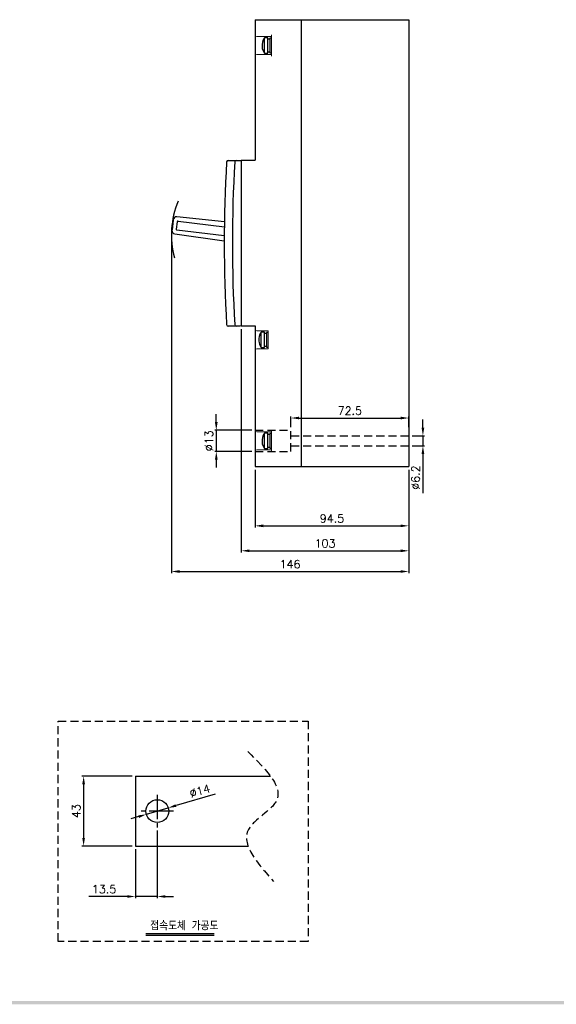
# Model space of a CAD drawing. Extents: x 3310 to 4964, y -496 to 659.
# Tile 4 of 8: x 3807 to 4137, y -489 to 117. Entities that reach past the tile are written whole.
import ezdxf

# ---------------------------------------------------------------- set-up
doc = ezdxf.new("R2010")
doc.units = 0
doc.header["$LTSCALE"] = 20
doc.header["$MEASUREMENT"] = 0
doc.linetypes.add('CENTER2', pattern=[1.125, 0.75, -0.125, 0.125, -0.125])
doc.linetypes.add('HIDDEN', pattern=[0.375, 0.25, -0.125])
doc.layers.get('0').update_dxf_attribs({"linetype": 'CONTINUOUS'})
for name, color, linetype in [('CEN', 1, 'CENTER2'), ('DEVICE', 7, 'CONTINUOUS'), ('di', 3, 'CONTINUOUS'), ('DIM', 3, 'CONTINUOUS'), ('dwg', 7, 'CONTINUOUS'), ('HIDE', 2, 'HIDDEN'), ('TOP', 7, 'CONTINUOUS')]:
    doc.layers.add(name, color=color, linetype=linetype)
doc.styles.add('KIM', font='ROMANS.shx', dxfattribs={"height": 5, "bigfont": 'GSG1.shx'})
doc.styles.get("Standard").update_dxf_attribs({"font": 'romans.shx', "height": 2, "bigfont": 'hgs.shx'})
doc.dimstyles.get("Standard").update_dxf_attribs({"dimscale": 0, "dimtxt": 2, "dimasz": 2, "dimexe": 0.5, "dimexo": 0.5, "dimgap": 1, "dimtad": 1, "dimdsep": 46, "dimtxsty": 'Standard', "dimcen": 0, "dimclrd": 3, "dimclre": 3, "dimclrt": 3, "dimadec": 0, "dimazin": 2, "dimtp": 0.1, "dimtm": 0.1, "dimtfac": 1, "dimtmove": 0, "dimatfit": 3, "dimfxl": 0, "dimtolj": 1, "dimarcsym": 0})
doc.dimstyles.new('STANDARD$0', dxfattribs={"dimtxt": 5, "dimasz": 5, "dimexe": 1, "dimexo": 2, "dimgap": 2, "dimtad": 1, "dimdec": 4, "dimzin": 12, "dimdsep": 46, "dimtxsty": 'KIM', "dimcen": -1, "dimdle": 0.1, "dimadec": 0, "dimazin": 0, "dimtfac": 1, "dimtdec": 4, "dimtmove": 0, "dimatfit": 3, "dimfxl": 0, "dimtolj": 1, "dimtzin": 0, "dimarcsym": 0})

# ---------------------------------------------------------------- blocks, each defined once
blk = doc.blocks.new('*D51')
at = {"layer": 'di', "color": 0, "lineweight": -2}
for p, q in [((3951.83, -159.78), (3951.83, -195.29)), ((4046.33, -159.78), (4046.33, -195.29)), ((3956.83, -194.29), (4041.33, -194.29))]:
    blk.add_line(p, q, dxfattribs=at)
at = {"layer": 'di', "color": 0}
for points in [[(3956.83, -193.45), (3956.83, -195.12), (3951.83, -194.29)], [(4041.33, -193.45), (4041.33, -195.12), (4046.33, -194.29)]]:
    blk.add_solid(points, dxfattribs=at)
at = {"layer": 'di', "color": 0, "insert": (3999.08, -189.79), "char_height": 5, "attachment_point": 5, "style": 'KIM'}
blk.add_mtext('\\A1;94.5', dxfattribs=at)
blk = doc.blocks.new('*D52')
at = {"layer": 'di', "color": 0, "lineweight": -2}
for p, q in [((3943.33, -73.28), (3943.33, -210.65)), ((4046.33, -159.78), (4046.33, -210.65)), ((3948.33, -209.65), (4041.33, -209.65))]:
    blk.add_line(p, q, dxfattribs=at)
at = {"layer": 'di', "color": 0}
for points in [[(3948.33, -208.82), (3948.33, -210.49), (3943.33, -209.65)], [(4041.33, -208.82), (4041.33, -210.49), (4046.33, -209.65)]]:
    blk.add_solid(points, dxfattribs=at)
at = {"layer": 'di', "color": 0, "insert": (3994.83, -205.15), "char_height": 5, "attachment_point": 5, "style": 'KIM'}
blk.add_mtext('\\A1;103', dxfattribs=at)
blk = doc.blocks.new('*D53')
at = {"layer": 'di', "color": 0, "lineweight": -2}
for p, q in [((3900.33, -17.14), (3900.33, -223.4)), ((4046.33, -159.78), (4046.33, -223.4)), ((3905.33, -222.4), (4041.33, -222.4))]:
    blk.add_line(p, q, dxfattribs=at)
at = {"layer": 'di', "color": 0}
for points in [[(3905.33, -221.56), (3905.33, -223.23), (3900.33, -222.4)], [(4041.33, -221.56), (4041.33, -223.23), (4046.33, -222.4)]]:
    blk.add_solid(points, dxfattribs=at)
at = {"layer": 'di', "color": 0, "insert": (3973.33, -217.9), "char_height": 5, "attachment_point": 5, "style": 'KIM'}
blk.add_mtext('\\A1;146', dxfattribs=at)
blk = doc.blocks.new('*D54')
at = {"layer": 'di', "color": 0, "lineweight": -2}
for p, q in [((3973.83, -133.48), (3973.83, -126.93)), ((4046.33, -133.48), (4046.33, -126.93)), ((3978.83, -127.93), (4041.33, -127.93))]:
    blk.add_line(p, q, dxfattribs=at)
at = {"layer": 'di', "color": 0}
for points in [[(3978.83, -127.1), (3978.83, -128.76), (3973.83, -127.93)], [(4041.33, -127.1), (4041.33, -128.76), (4046.33, -127.93)]]:
    blk.add_solid(points, dxfattribs=at)
at = {"layer": 'di', "color": 0, "insert": (4010.08, -123.43), "char_height": 5, "attachment_point": 5, "style": 'KIM'}
blk.add_mtext('\\A1;72.5', dxfattribs=at)
blk = doc.blocks.new('*D55')
at = {"layer": 'di', "color": 0, "lineweight": -2}
for p, q in [((4055.04, -133.88), (4055.04, -128.88)), ((4048.33, -138.88), (4056.04, -138.88)), ((4055.04, -138.88), (4055.04, -145.08)), ((4048.33, -145.08), (4056.04, -145.08)), ((4055.04, -150.08), (4055.04, -174.08))]:
    blk.add_line(p, q, dxfattribs=at)
at = {"layer": 'di', "color": 0}
for points in [[(4054.2, -133.88), (4055.87, -133.88), (4055.04, -138.88)], [(4054.2, -150.08), (4055.87, -150.08), (4055.04, -145.08)]]:
    blk.add_solid(points, dxfattribs=at)
at = {"layer": 'di', "color": 0, "insert": (4050.54, -164.58), "char_height": 5, "attachment_point": 5, "rotation": 90, "style": 'KIM'}
blk.add_mtext('\\A1;%%C6.2', dxfattribs=at)
blk = doc.blocks.new('*D56')
at = {"layer": 'di', "color": 0, "lineweight": -2}
for p, q in [((3927.93, -130.48), (3927.93, -125.48)), ((3949.83, -135.48), (3926.93, -135.48)), ((3927.93, -135.48), (3927.93, -148.48)), ((3949.83, -148.48), (3926.93, -148.48)), ((3927.93, -153.48), (3927.93, -158.48))]:
    blk.add_line(p, q, dxfattribs=at)
at = {"layer": 'di', "color": 0}
for points in [[(3927.1, -130.48), (3928.76, -130.48), (3927.93, -135.48)], [(3927.1, -153.48), (3928.76, -153.48), (3927.93, -148.48)]]:
    blk.add_solid(points, dxfattribs=at)
at = {"layer": 'di', "color": 0, "insert": (3923.43, -141.98), "char_height": 5, "attachment_point": 5, "rotation": 90, "style": 'KIM'}
blk.add_mtext('\\A1;%%C13', dxfattribs=at)
blk = doc.blocks.new('*D75')
at = {"layer": 'di', "color": 0, "lineweight": -2}
for p, q in [((3891.65, -381.86), (3891.65, -423.42)), ((3878.15, -393.36), (3878.15, -423.42)), ((3873.15, -422.42), (3849.62, -422.42)), ((3891.65, -422.42), (3878.15, -422.42)), ((3896.65, -422.42), (3901.65, -422.42))]:
    blk.add_line(p, q, dxfattribs=at)
at = {"layer": 'di', "color": 0}
for points in [[(3873.15, -421.59), (3873.15, -423.25), (3878.15, -422.42)], [(3896.65, -421.59), (3896.65, -423.25), (3891.65, -422.42)]]:
    blk.add_solid(points, dxfattribs=at)
at = {"layer": 'di', "color": 0, "insert": (3858.88, -417.92), "char_height": 5, "attachment_point": 5, "style": 'KIM'}
blk.add_mtext('\\A1;13.5', dxfattribs=at)
blk = doc.blocks.new('*D76')
at = {"layer": 'di', "color": 0, "lineweight": -2}
for p, q in [((3876.15, -348.36), (3845.32, -348.36)), ((3846.32, -353.36), (3846.32, -386.36)), ((3876.15, -391.36), (3845.32, -391.36))]:
    blk.add_line(p, q, dxfattribs=at)
at = {"layer": 'di', "color": 0}
for points in [[(3845.48, -353.36), (3847.15, -353.36), (3846.32, -348.36)], [(3845.48, -386.36), (3847.15, -386.36), (3846.32, -391.36)]]:
    blk.add_solid(points, dxfattribs=at)
at = {"layer": 'di', "color": 0, "insert": (3841.82, -369.86), "char_height": 5, "attachment_point": 5, "rotation": 90, "style": 'KIM'}
blk.add_mtext('\\A1;43', dxfattribs=at)
blk = doc.blocks.new('*D77')
at = {"layer": 'di', "color": 0, "lineweight": -2}
for p, q in [((3927.17, -359.36), (3903.15, -366.46)), ((3884.93, -371.84), (3898.36, -367.88)), ((3880.14, -373.26), (3875.34, -374.68))]:
    blk.add_line(p, q, dxfattribs=at)
at = {"layer": 'di', "color": 0}
for points in [[(3902.92, -365.66), (3903.39, -367.26), (3898.36, -367.88)], [(3879.9, -372.46), (3880.38, -374.06), (3884.93, -371.84)]]:
    blk.add_solid(points, dxfattribs=at)
at = {"layer": 'di', "color": 0, "insert": (3917.81, -357.43), "char_height": 5, "attachment_point": 5, "rotation": 16.46606, "style": 'KIM'}
blk.add_mtext('\\A1;∅14', dxfattribs=at)

msp = doc.modelspace()

# ---------------------------------------------------------------- linework, layer by layer
for p, q in [((4046.32781, 117.22381), (4046.32781, -157.77619)), ((3878.14665, -348.36058), (3878.14665, -391.36058)), ((3878.14665, -348.36058), (3961.28185, -348.36058)), ((3878.14665, -391.36058), (3947.4528, -391.36058))]:
    msp.add_line(p, q)
at = {"color": 7, "linetype": 'Continuous', "lineweight": 15}
for p, q in [((3952.82781, 106.82381), (3961.82781, 106.82381)), ((3961.82781, 107.8238), (3961.82781, 94.8238)), ((3961.82781, 95.8238), (3952.82781, 95.8238)), ((3959.82781, -74.2762), (3952.82781, -74.2762)), ((3959.82781, -74.2762), (3959.82781, -85.27619)), ((3959.82781, -85.27619), (3952.82781, -85.27619)), ((3952.82781, -136.47619), (3961.82781, -136.47619)), ((3961.82781, -135.47619), (3961.82781, -148.47619)), ((3961.82781, -147.47619), (3952.82781, -147.47619))]:
    msp.add_line(p, q, dxfattribs=at)
at = {"linetype": 'Continuous', "lineweight": 25}
for p, q in [((3901.46907, -5.86503), (3900.70317, -12.10279)), ((3901.46907, -5.86503), (3901.43438, -6.14751)), ((3932.92796, -7.19557), (3903.66322, -4.11972)), ((3900.70317, -12.10279), (3900.66848, -12.38527)), ((3900.90168, -12.12716), (3900.70317, -12.10279)), ((3900.90168, -12.12716), (3901.63289, -6.17188)), ((3901.43438, -6.14751), (3901.63289, -6.17188)), ((3903.82435, -7.19659), (3903.27593, -11.66305)), ((3904.38155, -6.76125), (3932.8868, -10.26126)), ((3902.37523, -14.60955), (3932.82911, -18.88956)), ((3932.83992, -15.79681), (3903.71127, -12.22026))]:
    msp.add_line(p, q, dxfattribs=at)
msp.add_circle((3891.64665, -369.86058), 7)
at = {"color": 7, "linetype": 'Continuous', "lineweight": 15}
for centre, start, end in [((3952.82781, 107.8238), 180, 270), ((3952.82781, 94.8238), 90, 180), ((3952.82781, -73.2762), 180, 270), ((3952.82781, -86.2762), 90, 180), ((3952.82781, -135.47619), 180, 270), ((3952.82781, -148.47619), 90, 180)]:
    msp.add_arc(centre, 1, start, end, dxfattribs=at)
at = {"linetype": 'Continuous', "lineweight": 25}
for centre, radius, start, end in [((3903.45416, -6.10876), 2, 84, 173), ((3903.77221, -11.72398), 0.5, 173, 263), ((3904.32062, -7.25753), 0.5, 83, 173), ((3902.65357, -12.62901), 2, 173, 262)]:
    msp.add_arc(centre, radius, start, end, dxfattribs=at)
at = {"layer": 'CEN'}
for p, q in [((3891.64665, -359.86058), (3891.64665, -379.86058)), ((3901.64665, -369.86058), (3881.64665, -369.86058))]:
    msp.add_line(p, q, dxfattribs=at)
at = {"layer": 'DEVICE', "color": 7}
for p, q in [((3951.82781, 117.22381), (4046.32781, 117.22381)), ((3951.82781, 117.22381), (3951.82781, 30.72381)), ((3980.22781, 117.22381), (3980.22781, -157.77619)), ((4046.32781, 117.22381), (4046.32781, -157.77619)), ((3943.32781, 30.72381), (3943.32781, -71.27619)), ((3943.32781, 30.72381), (3951.82781, 30.72381)), ((3943.32781, -71.27619), (3951.82781, -71.27619)), ((3951.82781, -71.27619), (3951.82781, -157.77619)), ((3951.82781, -157.77619), (4046.32781, -157.77619))]:
    msp.add_line(p, q, dxfattribs=at)
at = {"layer": 'di'}
for p, q in [((3884.68232, -445.17928), (3926.69727, -445.17928)), ((3884.68232, -446.17928), (3926.69727, -446.17928))]:
    msp.add_line(p, q, dxfattribs=at)
at = {"layer": 'di', "color": 221, "linetype": 'HIDDEN'}
msp.add_lwpolyline([(3830.66291, -314.40808), (3984.41522, -314.40808), (3984.41522, -450.06473), (3830.66291, -450.06473)], close=True, dxfattribs=at)
msp.add_spline([(3947.33819, -333.26272), (3964.85793, -363.58198), (3947.76549, -381.09028), (3963.14869, -413.11766)], degree=3, dxfattribs=at)
at = {"layer": 'DIM'}
msp.add_arc((3954.51544, -15.1419), 54.18763, 157.64455927, 195.13757474, dxfattribs=at)
at = {"layer": 'dwg'}
msp.add_trace([(4957.08235, -488.77012), (4955.08235, -486.77012), (3325.08235, -488.77012), (3327.08235, -486.77012)], dxfattribs=at)
at = {"layer": 'HIDE'}
for p, q in [((3951.82781, -135.47612), (3973.82766, -135.47612)), ((3973.82766, -148.47612), (3973.82766, -135.47612)), ((3973.82766, -138.87612), (4046.32781, -138.87612)), ((3973.82766, -145.07612), (4046.32781, -145.07612)), ((3951.82781, -148.47612), (3973.82766, -148.47612))]:
    msp.add_line(p, q, dxfattribs=at)
at = {"layer": 'TOP', "color": 7, "linetype": 'Continuous'}
for p, q in [((3959.62766, 105.98376), (3957.51495, 105.98376)), ((3957.51495, 105.88202), (3957.51495, 105.98376)), ((3957.51495, 105.58098), (3957.51495, 105.88202)), ((3957.51495, 105.0938), (3957.51495, 105.58098)), ((3957.51495, 104.44195), (3957.51495, 105.0938)), ((3957.51495, 103.65382), (3957.51495, 104.44195)), ((3957.51495, 102.7639), (3957.51495, 103.65382)), ((3959.62766, 105.88202), (3959.62766, 105.98376)), ((3959.62766, 105.58098), (3959.62766, 105.88202)), ((3959.62766, 105.0938), (3959.62766, 105.58098)), ((3960.82758, 105.24883), (3959.62766, 105.24883)), ((3959.62766, 104.44195), (3959.62766, 105.0938)), ((3959.62766, 103.65382), (3959.62766, 104.44195)), ((3959.62766, 102.7639), (3959.62766, 103.65382)), ((3960.82758, 105.82379), (3960.82758, 105.71106)), ((3961.82781, 105.82379), (3960.82758, 105.82379)), ((3960.82758, 105.71106), (3960.82758, 105.37813)), ((3960.82758, 105.37813), (3960.82758, 104.84202)), ((3960.82758, 104.84202), (3960.82758, 104.12947)), ((3960.82758, 104.12947), (3960.82758, 103.27627)), ((3960.82758, 103.27627), (3960.82758, 102.32512)), ((3957.51495, 101.81086), (3957.51495, 102.7639)), ((3957.51495, 99.88389), (3957.51495, 101.81086)), ((3957.51495, 98.99373), (3957.51495, 99.88389)), ((3957.51495, 98.20565), (3957.51495, 98.99373)), ((3957.51495, 97.5538), (3957.51495, 98.20565)), ((3957.51495, 97.06662), (3957.51495, 97.5538)), ((3957.51495, 96.76567), (3957.51495, 97.06662)), ((3959.62766, 101.81086), (3959.62766, 102.7639)), ((3959.62766, 99.88389), (3959.62766, 101.81086)), ((3959.62766, 98.99373), (3959.62766, 99.88389)), ((3959.62766, 98.20565), (3959.62766, 98.99373)), ((3959.62766, 97.5538), (3959.62766, 98.20565)), ((3959.62766, 97.06662), (3959.62766, 97.5538)), ((3959.62766, 97.39882), (3960.82758, 97.39882)), ((3959.62766, 96.76567), (3959.62766, 97.06662)), ((3960.82758, 102.32512), (3960.82758, 100.32243)), ((3960.82758, 100.32243), (3960.82758, 99.37133)), ((3960.82758, 99.37133), (3960.82758, 98.51808)), ((3960.82758, 98.51808), (3960.82758, 97.80548)), ((3960.82758, 97.80548), (3960.82758, 97.26952)), ((3960.82758, 97.26952), (3960.82758, 96.93664)), ((3957.51495, 96.66384), (3957.51495, 96.76567)), ((3957.51495, 96.66384), (3959.62766, 96.66384)), ((3959.62766, 96.66384), (3959.62766, 96.76567)), ((3960.82758, 96.93664), (3960.82758, 96.82381)), ((3960.82758, 96.82381), (3961.82781, 96.82381)), ((3935.2711, 30.62255), (3940.27133, 30.62255)), ((3937.27107, 30.62255), (3940.27108, 30.62255)), ((3940.27108, 30.62255), (3942.82761, 30.62255)), ((3932.91959, -7.71019), (3932.92029, -7.7103)), ((3940.27133, -71.37746), (3935.2711, -71.37746)), ((3940.27108, -71.37746), (3937.27107, -71.37746)), ((3942.82761, -71.37746), (3940.27108, -71.37746)), ((3957.62766, -75.11624), (3955.51495, -75.11624)), ((3955.51495, -75.21797), (3955.51495, -75.11624)), ((3955.51495, -75.51902), (3955.51495, -75.21797)), ((3955.51495, -76.0062), (3955.51495, -75.51902)), ((3955.51495, -76.65805), (3955.51495, -76.0062)), ((3955.51495, -77.44618), (3955.51495, -76.65805)), ((3955.51495, -78.3361), (3955.51495, -77.44618)), ((3955.51495, -79.28914), (3955.51495, -78.3361)), ((3957.62766, -75.21797), (3957.62766, -75.11624)), ((3957.62766, -75.51902), (3957.62766, -75.21797)), ((3957.62766, -76.0062), (3957.62766, -75.51902)), ((3958.82758, -75.85117), (3957.62766, -75.85117)), ((3957.62766, -76.65805), (3957.62766, -76.0062)), ((3957.62766, -77.44618), (3957.62766, -76.65805)), ((3957.62766, -78.3361), (3957.62766, -77.44618)), ((3957.62766, -79.28914), (3957.62766, -78.3361)), ((3958.82758, -75.27621), (3958.82758, -75.38894)), ((3959.82781, -75.27621), (3958.82758, -75.27621)), ((3958.82758, -75.38894), (3958.82758, -75.72187)), ((3958.82758, -75.72187), (3958.82758, -76.25798)), ((3958.82758, -76.25798), (3958.82758, -76.97053)), ((3958.82758, -76.97053), (3958.82758, -77.82373)), ((3958.82758, -77.82373), (3958.82758, -78.77488)), ((3958.82758, -78.77488), (3958.82758, -80.77757)), ((3955.51495, -81.21611), (3955.51495, -79.28914)), ((3955.51495, -82.10626), (3955.51495, -81.21611)), ((3955.51495, -82.89435), (3955.51495, -82.10626)), ((3955.51495, -83.5462), (3955.51495, -82.89435)), ((3955.51495, -84.03338), (3955.51495, -83.5462)), ((3955.51495, -84.33433), (3955.51495, -84.03338)), ((3955.51495, -84.43616), (3955.51495, -84.33433)), ((3955.51495, -84.43616), (3957.62766, -84.43616)), ((3957.62766, -81.21611), (3957.62766, -79.28914)), ((3957.62766, -82.10626), (3957.62766, -81.21611)), ((3957.62766, -82.89435), (3957.62766, -82.10626)), ((3957.62766, -83.5462), (3957.62766, -82.89435)), ((3957.62766, -84.03338), (3957.62766, -83.5462)), ((3957.62766, -83.70118), (3958.82758, -83.70118)), ((3957.62766, -84.33433), (3957.62766, -84.03338)), ((3957.62766, -84.43616), (3957.62766, -84.33433)), ((3958.82758, -80.77757), (3958.82758, -81.72867)), ((3958.82758, -81.72867), (3958.82758, -82.58191)), ((3958.82758, -82.58191), (3958.82758, -83.29452)), ((3958.82758, -83.29452), (3958.82758, -83.83048)), ((3958.82758, -83.83048), (3958.82758, -84.16336)), ((3958.82758, -84.16336), (3958.82758, -84.27619)), ((3958.82758, -84.27619), (3959.82781, -84.27619)), ((3959.62766, -137.31623), (3957.51495, -137.31623)), ((3957.51495, -137.41797), (3957.51495, -137.31623)), ((3957.51495, -137.71902), (3957.51495, -137.41797)), ((3957.51495, -138.2062), (3957.51495, -137.71902)), ((3957.51495, -138.85804), (3957.51495, -138.2062)), ((3957.51495, -139.64618), (3957.51495, -138.85804)), ((3959.62766, -137.41797), (3959.62766, -137.31623)), ((3959.62766, -137.71902), (3959.62766, -137.41797)), ((3959.62766, -138.2062), (3959.62766, -137.71902)), ((3960.82758, -138.05117), (3959.62766, -138.05117)), ((3959.62766, -138.85804), (3959.62766, -138.2062)), ((3959.62766, -139.64618), (3959.62766, -138.85804)), ((3960.82758, -137.4762), (3960.82758, -137.58894)), ((3961.82781, -137.4762), (3960.82758, -137.4762)), ((3960.82758, -137.58894), (3960.82758, -137.92186)), ((3960.82758, -137.92186), (3960.82758, -138.45797)), ((3960.82758, -138.45797), (3960.82758, -139.17053)), ((3960.82758, -139.17053), (3960.82758, -140.02372)), ((3957.51495, -140.53609), (3957.51495, -139.64618)), ((3957.51495, -141.48913), (3957.51495, -140.53609)), ((3957.51495, -143.4161), (3957.51495, -141.48913)), ((3957.51495, -144.30626), (3957.51495, -143.4161)), ((3957.51495, -145.09434), (3957.51495, -144.30626)), ((3957.51495, -145.74619), (3957.51495, -145.09434)), ((3959.62766, -140.53609), (3959.62766, -139.64618)), ((3959.62766, -141.48913), (3959.62766, -140.53609)), ((3959.62766, -143.4161), (3959.62766, -141.48913)), ((3959.62766, -144.30626), (3959.62766, -143.4161)), ((3959.62766, -145.09434), (3959.62766, -144.30626)), ((3959.62766, -145.74619), (3959.62766, -145.09434)), ((3960.82758, -140.02372), (3960.82758, -140.97487)), ((3960.82758, -140.97487), (3960.82758, -142.97756)), ((3960.82758, -142.97756), (3960.82758, -143.92867)), ((3960.82758, -143.92867), (3960.82758, -144.78191)), ((3960.82758, -144.78191), (3960.82758, -145.49451)), ((3957.51495, -146.23337), (3957.51495, -145.74619)), ((3957.51495, -146.53432), (3957.51495, -146.23337)), ((3957.51495, -146.63616), (3957.51495, -146.53432)), ((3957.51495, -146.63616), (3959.62766, -146.63616)), ((3959.62766, -146.23337), (3959.62766, -145.74619)), ((3959.62766, -145.90117), (3960.82758, -145.90117)), ((3959.62766, -146.53432), (3959.62766, -146.23337)), ((3959.62766, -146.63616), (3959.62766, -146.53432)), ((3960.82758, -145.49451), (3960.82758, -146.03048)), ((3960.82758, -146.03048), (3960.82758, -146.36335)), ((3960.82758, -146.36335), (3960.82758, -146.47619)), ((3960.82758, -146.47619), (3961.82781, -146.47619))]:
    msp.add_line(p, q, dxfattribs=at)
for centre, radius, start, end in [((3964.0177, 101.32382), 8, 144.373426, 185.306095), ((3964.0177, 101.32382), 8, 185.306095, 215.626574), ((3935.2711, 29.62256), 1, 90, 176.692956), ((3940.27108, 29.62256), 1, 90, 176.692956), ((4800.57779, -20.37742), 867.74995, 176.692956, 183.307044), ((4805.57778, -20.37742), 867.74995, 176.692956, 183.307044), ((3935.2711, -70.37743), 1, 183.307044, 270), ((3940.27108, -70.37743), 1, 183.307044, 270), ((3962.0177, -79.77617), 8, 144.373426, 185.306095), ((3962.0177, -79.77617), 8, 185.306095, 215.626574), ((3964.0177, -141.97617), 8, 144.373426, 185.306095), ((3964.0177, -141.97617), 8, 185.306095, 215.626574)]:
    msp.add_arc(centre, radius, start, end, dxfattribs=at)

# ---------------------------------------------------------------- texts
at = {"layer": 'di', "insert": (3887.23381, -438.13718), "char_height": 5, "attachment_point": 1}
msp.add_mtext_dynamic_manual_height_columns('접속도체 가공도', width=87.4729369, gutter_width=10, heights=[0], dxfattribs=at)

# ---------------------------------------------------------------- dimensions: what is measured, and where the dimension line sits
at = {"layer": 'di'}
for base, p1, picture, middle in [((4046.32781, -222.3965), (3900.32781, -15.1419), '*D53', (3973.32781, -222.3965)), ((4046.32781, -194.28655), (3951.82781, -157.77619), '*D51', (3999.07781, -194.28655))]:
    dim = msp.add_linear_dim(base=base, p1=p1, p2=(4046.32781, -157.77619), angle=180, dimstyle='STANDARD$0', dxfattribs=at)
    dim.commit()
    dim.dimension.update_dxf_attribs({"geometry": picture, "text_midpoint": middle, "dimtype": 160})
for base, p1, p2, angle, picture, middle in [((4046.32781, -209.65332), (3943.32781, -71.27619), (4046.32781, -157.77619), 180, '*D52', (3994.82781, -205.15332)), ((3846.31832, -391.36058), (3878.14665, -348.36058), (3878.14665, -391.36058), 90, '*D76', (3841.81832, -369.86058))]:
    dim = msp.add_linear_dim(base=base, p1=p1, p2=p2, angle=angle, dimstyle='STANDARD$0', dxfattribs=at)
    dim.commit()
    dim.dimension.update_dxf_attribs({"geometry": picture, "text_midpoint": middle})
dim = msp.add_linear_dim(base=(4046.32781, -127.93059), p1=(3973.82766, -135.47612), p2=(4046.32781, -135.47612), angle=180, dimstyle='STANDARD$0', override={"dimdec": 1}, dxfattribs=at)
dim.commit()
dim.dimension.update_dxf_attribs({"geometry": '*D54', "text_midpoint": (4010.07774, -123.43059)})
dim = msp.add_linear_dim(base=(3927.93076, -148.47612), p1=(3951.82781, -135.47612), p2=(3951.82781, -148.47612), angle=270, text='%%C<>', dimstyle='STANDARD$0', dxfattribs=at)
dim.commit()
dim.dimension.update_dxf_attribs({"geometry": '*D56', "text_midpoint": (3927.93076, -141.97612), "dimtype": 160})
dim = msp.add_linear_dim(base=(4055.03714, -145.07612), p1=(4046.32781, -138.87612), p2=(4046.32781, -145.07612), angle=270, text='%%C<>', dimstyle='STANDARD$0', dxfattribs=at)
dim.commit()
dim.dimension.update_dxf_attribs({"geometry": '*D55', "text_midpoint": (4050.53714, -164.57612)})
dim = msp.add_diameter_dim_2p(p1=(3884.93374, -371.84471), p2=(3898.35957, -367.87645), dimstyle='Standard', override={"dimscale": 1, "dimtxt": 5, "dimasz": 5, "dimexe": 1, "dimexo": 2, "dimgap": 2, "dimdec": 4, "dimzin": 12, "dimtxsty": 'KIM', "dimcen": -1, "dimdle": 0.1, "dimclrd": 0, "dimclre": 0, "dimclrt": 0, "dimazin": 0, "dimtp": 0, "dimtm": 0, "dimtdec": 4, "dimtzin": 0}, dxfattribs=at)
dim.commit()
dim.dimension.update_dxf_attribs({"geometry": '*D77', "text_midpoint": (3919.08653, -361.7502), "dimtype": 163})
dim = msp.add_linear_dim(base=(3878.14665, -422.42155), p1=(3891.64665, -379.86058), p2=(3878.14665, -391.36058), dimstyle='STANDARD$0', dxfattribs=at)
dim.commit()
dim.dimension.update_dxf_attribs({"geometry": '*D75', "text_midpoint": (3858.88475, -417.92155)})

doc.saveas('drawing.dxf')
